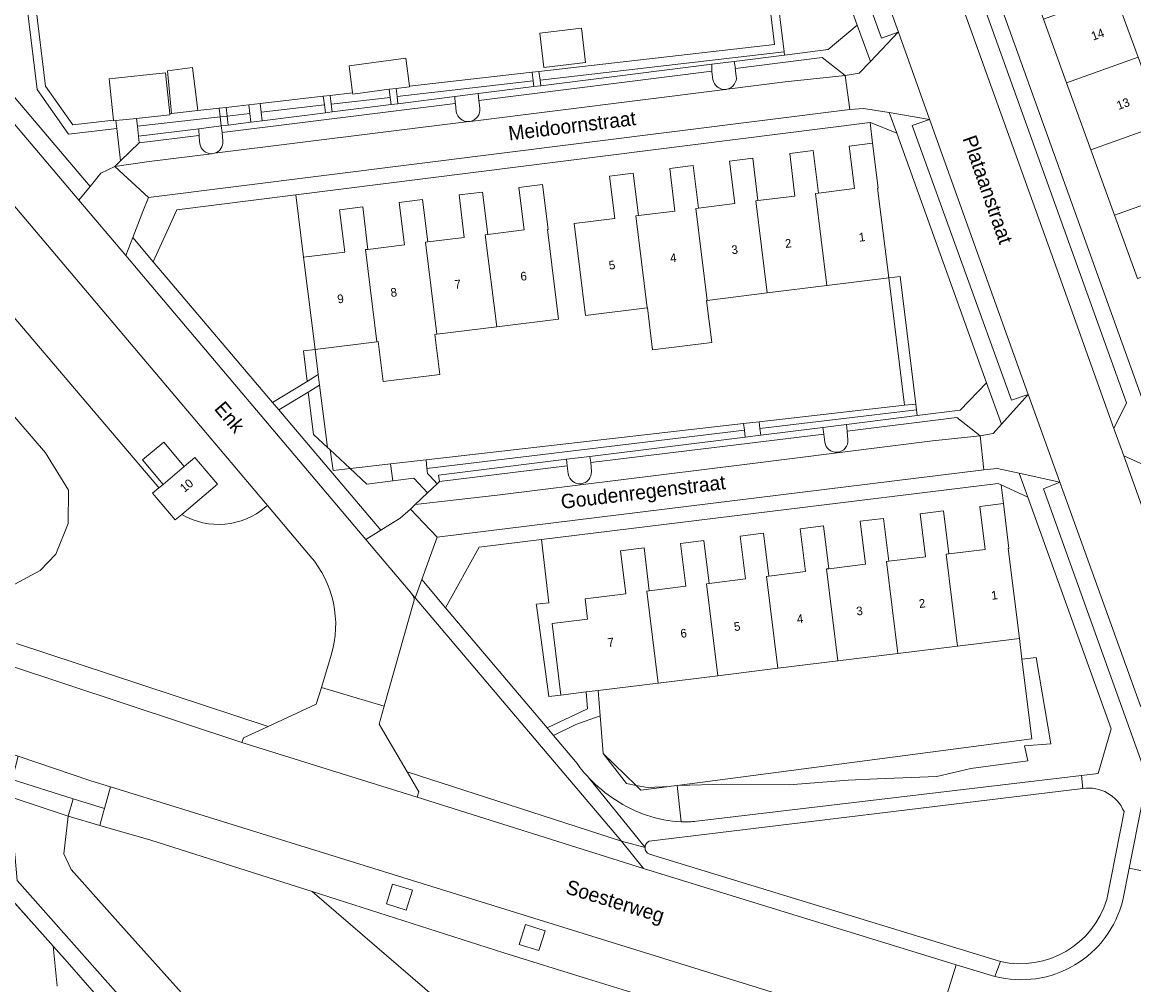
# Model space of a CAD drawing. Header units: metres. Extents: x 151448 to 154749, y 463108 to 465296.
# Tile 37 of 256: x 152497 to 152593, y 463487 to 463571. Entities that reach past the tile are written whole.
import ezdxf
from ezdxf.enums import TextEntityAlignment as Align

# ---------------------------------------------------------------- set-up
doc = ezdxf.new("R2010")
doc.units = ezdxf.units.M
for name, color, linetype, lineweight in [('B-PV-GR-BEPLANTING_CULTUUR_BODEMBEDEKKER-GV', 253, 'Continuous', 9), ('B-PV-GR-BEPLANTING_CULTUUR_HEESTERS-GV', 253, 'Continuous', 9), ('B-PV-GR-GRAS-GV', 253, 'Continuous', 9), ('B-PV-GR-GROENVOORZIENING-GV', 253, 'Continuous', 9), ('B-PV-GR-HAAG-GV', 253, 'Continuous', 9), ('B-PV-IE-TERREINAFSCHEIDING_KUNSTMATIG_HEKWERK-G', 253, 'Continuous', 9), ('B-PV-KW-KUNSTWERK_GELUIDSWERING_SCHERM-G', 253, 'Continuous', 9), ('B-PV-OG-BEBOUWING-GV', 1, 'Continuous', 9), ('B-PV-OG-BEBOUWING-T18', 2, 'Continuous', 9), ('B-PV-OG-TERREIN_BEGROEID-GV', 253, 'Continuous', 9), ('B-PV-OG-TERREIN_ERF-GV', 253, 'Continuous', 9), ('B-PV-OG-TOPOGRAFIE-T18', 2, 'Continuous', 9), ('B-PV-VH-GESLOTENVERHARDING_ASFALT-GV', 253, 'Continuous', 9), ('B-PV-VH-HALFVERHARDING-GV', 253, 'Continuous', 9), ('B-PV-VH-OPENVERHARDING-GV', 253, 'Continuous', 9), ('B-PV-VH-OPENVERHARDING_BETONELEMENT-GV', 253, 'Continuous', 9), ('B-PV-VH-OPENVERHARDING_BETONSTRAATSTEEN-GV', 253, 'Continuous', 9), ('B-PV-VH-OPENVERHARDING_STRAATBAKSTEEN-GV', 253, 'Continuous', 9), ('B-PV-VH-OPENVERHARDING_TEGEL-GV', 253, 'Continuous', 9)]:
    doc.layers.add(name, color=color, linetype=linetype, lineweight=lineweight)
doc.styles.add('Drong', font='txt', dxfattribs={"height": 1.8})

msp = doc.modelspace()

# ---------------------------------------------------------------- linework, layer by layer
at = {"layer": 'B-PV-GR-BEPLANTING_CULTUUR_BODEMBEDEKKER-GV', "flags": 128}
for points in [[(152569.196, 463570.87), (152561.195, 463593.234), (152559.098, 463593.686), (152559.053, 463593.681), (152559.271, 463591.91), (152559.748, 463588.03), (152559.685, 463588.022), (152560.647, 463580.204), (152561.391, 463580.296), (152562.838, 463568.538), (152562.872, 463568.265), (152566.675, 463568.743)], [(152556.547, 463567.471), (152558.481, 463567.714), (152562.872, 463568.265), (152562.838, 463568.538), (152541.597, 463566.086), (152541.658, 463565.601)], [(152534.196, 463564.664), (152536.223, 463564.919), (152541.062, 463565.527), (152541.001, 463566.017), (152529.165, 463564.651), (152529.235, 463564.041)], [(152528.64, 463563.966), (152528.569, 463564.582), (152523.434, 463563.997), (152523.518, 463563.323)], [(152517.348, 463563.303), (152517.441, 463562.56), (152522.923, 463563.249), (152522.838, 463563.929)], [(152506.579, 463562.075), (152506.671, 463561.208), (152511.912, 463561.866), (152513.863, 463562.111), (152513.773, 463562.895)], [(152514.369, 463562.962), (152513.773, 463562.895), (152513.863, 463562.111), (152514.458, 463562.186)], [(152516.355, 463563.189), (152514.369, 463562.962), (152514.458, 463562.186), (152516.449, 463562.436)], [(152580.44, 463539.759), (152572.622, 463561.471), (152570.347, 463562.407), (152570.301, 463562.401), (152570.523, 463560.611), (152571.007, 463556.702), (152570.958, 463556.696), (152571.924, 463548.892), (152572.916, 463549.015), (152574.29, 463537.921), (152574.352, 463537.417), (152574.415, 463536.912), (152578.135, 463537.375)], [(152522.309, 463540.477), (152522.036, 463542.664), (152521.011, 463542.536), (152521.33, 463539.882)], [(152523.097, 463534.149), (152522.424, 463539.554), (152521.441, 463538.956), (152521.881, 463535.284)], [(152527.749, 463526.944), (152529.423, 463527.98), (152530.322, 463528.791), (152530.723, 463529.169), (152531.818, 463530.202), (152530.626, 463531.465), (152528.786, 463531.236), (152526.523, 463530.954), (152525.076, 463532.304), (152523.601, 463532.135), (152523.328, 463533.934), (152523.097, 463534.149), (152521.881, 463535.284), (152521.441, 463538.956), (152518.886, 463537.403)], [(152528.786, 463531.236), (152528.603, 463532.707), (152526.382, 463532.453), (152525.076, 463532.304), (152526.523, 463530.954)], [(152541.72, 463526.135), (152536.292, 463525.468), (152533.381, 463520.207), (152542.209, 463509.761), (152545.739, 463511.416), (152545.605, 463512.883), (152543.421, 463512.614), (152542.36, 463512.483), (152541.289, 463520.401), (152541.274, 463520.526), (152542.357, 463520.635)], [(152583.512, 463515.734), (152584.367, 463508.803), (152553.52, 463504.748), (152557.796, 463504.865), (152563.265, 463504.806), (152568.414, 463505.211), (152570.919, 463505.312), (152576.106, 463505.521), (152579.057, 463506.236), (152584.035, 463506.88), (152583.749, 463508.196), (152586.037, 463508.365), (152584.751, 463515.888)]]:
    msp.add_lwpolyline(points, close=True, dxfattribs=at)
for points in [[(152590.162, 463505.797), (152591.273, 463509.667), (152584.021, 463529.82), (152581.71, 463530.889), (152581.91, 463529.263), (152582.391, 463525.352), (152582.327, 463525.344), (152583.291, 463517.528), (152583.512, 463515.734), (152584.751, 463515.888), (152586.037, 463508.365), (152583.749, 463508.196), (152584.035, 463506.88), (152579.057, 463506.236), (152576.106, 463505.521), (152570.919, 463505.312), (152568.414, 463505.211), (152563.265, 463504.806), (152557.796, 463504.865), (152553.52, 463504.748), (152553.882, 463501.586)], [(152555.2, 463501.635), (152588.687, 463505.621), (152590.162, 463505.797)]]:
    msp.add_lwpolyline(points, dxfattribs=at)
at = {"layer": 'B-PV-GR-BEPLANTING_CULTUUR_BODEMBEDEKKER-GV'}
msp.add_lwpolyline([(152553.882, 463501.586, 0.034152), (152555.2, 463501.635)], format="xyb", dxfattribs=at)
at = {"layer": 'B-PV-GR-BEPLANTING_CULTUUR_HEESTERS-GV', "flags": 128}
for points in [[(152502.453, 463556.847), (152503.404, 463557.995), (152504.603, 463558.588), (152504.919, 463558.891), (152505.103, 463559.068), (152504.781, 463561.87), (152500.588, 463561.392), (152497.86, 463565.282), (152496.989, 463572.374), (152497.733, 463572.465), (152496.748, 463580.479), (152496.075, 463585.954), (152484.385, 463584.519), (152482.443, 463580.458)], [(152507.959, 463550.298), (152518.331, 463538.058), (152521.33, 463539.882), (152521.011, 463542.536), (152522.036, 463542.664), (152521.037, 463550.678), (152520.359, 463556.121), (152509.996, 463554.817)], [(152560.793, 463535.218), (152566.205, 463535.891), (152568.254, 463536.146), (152574.415, 463536.912), (152574.352, 463537.417), (152560.721, 463535.794)], [(152523.328, 463533.934), (152523.601, 463532.135), (152525.076, 463532.304)]]:
    msp.add_lwpolyline(points, close=True, dxfattribs=at)
at = {"layer": 'B-PV-GR-GRAS-GV', "flags": 128}
msp.add_lwpolyline([(152495.161, 463521.857), (152498.111, 463523.432), (152499.469, 463524.864), (152500.544, 463527.535), (152500.567, 463530.427), (152498.586, 463533.665), (152491.591, 463541.755)], dxfattribs=at)
at = {"layer": 'B-PV-GR-GROENVOORZIENING-GV', "flags": 128}
for points in [[(152541.502, 463566.843), (152541.597, 463566.086), (152562.838, 463568.538), (152561.391, 463580.296), (152560.647, 463580.204), (152562.001, 463569.197)], [(152504.7, 463562.571), (152504.494, 463562.549), (152504.489, 463562.594), (152500.946, 463562.188), (152498.582, 463565.558), (152497.733, 463572.465), (152496.989, 463572.374), (152497.86, 463565.282), (152500.588, 463561.392), (152504.781, 463561.87)], [(152529.165, 463564.651), (152541.001, 463566.017), (152540.906, 463566.775), (152530.234, 463565.55), (152530.238, 463565.518), (152529.083, 463565.367)], [(152523.434, 463563.997), (152528.569, 463564.582), (152528.488, 463565.29), (152525.309, 463564.875), (152525.295, 463564.983), (152523.338, 463564.758)], [(152517.253, 463564.06), (152517.348, 463563.303), (152522.838, 463563.929), (152522.742, 463564.69)], [(152506.579, 463562.075), (152513.773, 463562.895), (152513.686, 463563.65), (152511.833, 463563.437), (152509.549, 463563.175), (152509.395, 463563.157), (152509.404, 463563.072), (152506.5, 463562.763)], [(152513.773, 463562.895), (152514.369, 463562.962), (152514.282, 463563.719), (152513.686, 463563.65)], [(152514.369, 463562.962), (152516.355, 463563.189), (152516.26, 463563.946), (152514.282, 463563.719)], [(152571.924, 463548.892), (152573.295, 463537.814), (152574.29, 463537.921), (152572.916, 463549.015)], [(152560.649, 463536.369), (152560.721, 463535.794), (152574.352, 463537.417), (152574.29, 463537.921), (152573.295, 463537.814)], [(152559.306, 463536.216), (152531.681, 463533.059), (152531.763, 463532.309), (152559.379, 463535.634)], [(152532.65, 463530.988), (152532.849, 463531.175), (152532.769, 463531.731), (152543.898, 463533.115), (152545.943, 463533.37), (152559.451, 463535.051), (152559.379, 463535.634), (152531.763, 463532.309), (152531.81, 463531.876), (152532.034, 463531.64)], [(152549.965, 463504.745), (152547.1, 463507.518), (152549.125, 463504.905)], [(152552.858, 463504.662), (152550.943, 463504.558), (152549.965, 463504.745), (152550.369, 463504.354)], [(152528.236, 463494.454), (152529.953, 463493.913), (152530.494, 463495.629), (152528.778, 463496.171)], [(152539.786, 463490.929), (152541.502, 463490.387), (152542.044, 463492.104), (152540.327, 463492.645)]]:
    msp.add_lwpolyline(points, close=True, dxfattribs=at)
for points in [[(152556.547, 463567.471), (152556.544, 463566.809), (152556.545, 463566.799), (152556.641, 463566.144)], [(152558.669, 463566.433), (152558.583, 463567.095), (152558.593, 463567.096), (152558.481, 463567.714), (152556.547, 463567.471)], [(152557.854, 463565.297), (152557.865, 463565.299)], [(152536.35, 463563.658), (152536.262, 463564.303), (152536.283, 463564.306), (152536.223, 463564.919), (152534.196, 463564.664), (152534.223, 463564.057), (152534.234, 463564.058), (152534.316, 463563.335)], [(152535.407, 463562.492), (152535.507, 463562.504)], [(152514.007, 463560.784), (152513.937, 463561.525), (152513.863, 463562.111), (152511.912, 463561.866), (152511.934, 463561.102), (152512.017, 463560.555)], [(152513.281, 463559.729), (152513.294, 463559.732)], [(152568.383, 463534.812), (152568.326, 463535.563), (152568.254, 463536.146), (152566.205, 463535.891), (152566.278, 463535.304), (152566.37, 463534.605)], [(152546.064, 463532.061), (152546.011, 463532.824), (152545.943, 463533.37), (152543.898, 463533.115), (152543.967, 463532.558), (152544.056, 463531.837)], [(152553.882, 463501.586), (152553.52, 463504.748), (152553.006, 463504.68), (152552.858, 463504.662), (152550.369, 463504.354), (152549.965, 463504.745), (152549.125, 463504.905), (152547.1, 463507.518), (152546.828, 463510.793), (152544.725, 463510.055), (152542.763, 463509.104), (152544.692, 463506.822)], [(152545.757, 463505.514), (152545.825, 463505.43)], [(152491.766, 463499.137), (152499.234, 463490.778), (152500.451, 463489.416), (152512.14, 463476.027)], [(152508.966, 463482.003), (152496.105, 463496.486)], [(152512.14, 463476.027), (152500.451, 463489.416), (152499.234, 463490.778), (152499.6, 463487.288)]]:
    msp.add_lwpolyline(points, dxfattribs=at)
at = {"layer": 'B-PV-GR-GROENVOORZIENING-GV'}
for points in [[(152557.865, 463565.299, 0.391204), (152558.669, 463566.433)], [(152556.641, 463566.144, 0.383205), (152557.699, 463565.279)], [(152557.699, 463565.279, 0.038934), (152557.854, 463565.297)], [(152535.507, 463562.504, 0.403077), (152536.35, 463563.658)], [(152534.316, 463563.335, 0.384603), (152535.407, 463562.492)], [(152512.017, 463560.555, 0.375284), (152513.01, 463559.691)], [(152513.294, 463559.732, 0.358579), (152514.007, 463560.784)], [(152513.01, 463559.691, 0.066662), (152513.281, 463559.729)], [(152566.37, 463534.605, 0.975118), (152568.383, 463534.812)], [(152544.056, 463531.837, 0.96021), (152546.064, 463532.061)], [(152544.692, 463506.822, 0.03842), (152545.757, 463505.514)], [(152545.825, 463505.43, 0.121605), (152550.872, 463502.162)], [(152550.872, 463502.162, 0.079069), (152553.882, 463501.586)]]:
    msp.add_lwpolyline(points, format="xyb", dxfattribs=at)
at = {"layer": 'B-PV-GR-HAAG-GV', "flags": 128}
for points in [[(152504.781, 463561.87), (152504.7, 463562.571), (152504.494, 463562.549), (152504.489, 463562.594), (152500.946, 463562.188), (152498.582, 463565.558), (152497.733, 463572.465), (152496.989, 463572.374), (152497.86, 463565.282), (152500.588, 463561.392)], [(152571.924, 463548.892), (152573.295, 463537.814), (152574.29, 463537.921), (152572.916, 463549.015)], [(152549.965, 463504.745), (152547.1, 463507.518), (152549.125, 463504.905)]]:
    msp.add_lwpolyline(points, close=True, dxfattribs=at)
at = {"layer": 'B-PV-IE-TERREINAFSCHEIDING_KUNSTMATIG_HEKWERK-G', "flags": 128}
for points in [[(152500.56, 463502.079), (152495.328, 463503.819)], [(152504.208, 463501.013), (152503.296, 463501.28), (152500.56, 463502.079)], [(152507.732, 463500), (152504.208, 463501.013)], [(152521.789, 463495.516), (152543.451, 463476.847), (152537.519, 463470.41), (152559.916, 463449.298), (152559.032, 463448.35), (152561.406, 463445.767), (152563.731, 463443.236), (152565.28, 463442.953), (152566.166, 463442.625), (152567.182, 463443.047)]]:
    msp.add_lwpolyline(points, dxfattribs=at)
at = {"layer": 'B-PV-KW-KUNSTWERK_GELUIDSWERING_SCHERM-G', "flags": 128}
msp.add_lwpolyline([(152487.964, 463503.392), (152500.451, 463489.416), (152512.14, 463476.027), (152519.251, 463468.372), (152536.131, 463448.906), (152539.48, 463445.979), (152544.137, 463441.7), (152555.021, 463431.069), (152561.462, 463425.692), (152566.533, 463421.727), (152572.277, 463417.478), (152577.469, 463413.516), (152583.641, 463409.098), (152593.313, 463402.786)], dxfattribs=at)
at = {"layer": 'B-PV-OG-BEBOUWING-GV', "flags": 128}
for points in [[(152593.616, 463568.089), (152591.622, 463573.529), (152591.577, 463573.651), (152585.386, 463571.377), (152587.392, 463565.859)], [(152541.93, 463567.199), (152545.562, 463567.623), (152545.215, 463570.602), (152541.582, 463570.179)], [(152524.987, 463567.345), (152525.295, 463564.983), (152525.309, 463564.875), (152528.488, 463565.29), (152529.083, 463565.367), (152530.238, 463565.518), (152530.234, 463565.55), (152529.916, 463567.987)], [(152594.958, 463564.429), (152593.616, 463568.089), (152587.392, 463565.859), (152589.514, 463560.02), (152595.753, 463562.261)], [(152504.489, 463562.594), (152504.494, 463562.549), (152504.7, 463562.571), (152506.5, 463562.763), (152509.404, 463563.072), (152509.395, 463563.157), (152509.015, 463566.726), (152504.104, 463566.202)], [(152509.549, 463563.175), (152511.833, 463563.437), (152511.368, 463567.179), (152509.203, 463566.91)], [(152597.842, 463556.575), (152596.548, 463560.1), (152601.905, 463562.066), (152601.108, 463564.184), (152597.56, 463562.91), (152595.753, 463562.261), (152589.514, 463560.02), (152591.58, 463554.335)], [(152570.523, 463560.611), (152568.487, 463560.359), (152568.945, 463556.659), (152565.81, 463556.271), (152565.565, 463556.24), (152566.557, 463548.228), (152571.924, 463548.892), (152570.958, 463556.696), (152571.007, 463556.702)], [(152561.346, 463547.583), (152566.557, 463548.228), (152565.565, 463556.24), (152565.81, 463556.271), (152565.353, 463559.962), (152563.314, 463559.71), (152563.772, 463556.01), (152560.551, 463555.611), (152560.356, 463555.587)], [(152555.385, 463554.963), (152554.928, 463558.653), (152552.878, 463558.399), (152553.336, 463554.701), (152550.155, 463554.307), (152549.937, 463554.281), (152550.926, 463546.293), (152550.937, 463546.294), (152551.392, 463542.622), (152556.539, 463543.259), (152556.084, 463546.931), (152556.137, 463546.938), (152555.147, 463554.934)], [(152556.137, 463546.938), (152561.346, 463547.583), (152560.356, 463555.587), (152560.551, 463555.611), (152560.095, 463559.295), (152558.076, 463559.045), (152558.533, 463555.353), (152555.385, 463554.963), (152555.147, 463554.934)], [(152550.155, 463554.307), (152549.697, 463558), (152547.647, 463557.746), (152548.105, 463554.045), (152544.572, 463553.608), (152545.559, 463545.628), (152550.926, 463546.293), (152549.937, 463554.281)], [(152537.832, 463544.633), (152543.209, 463545.303), (152542.236, 463553.1), (152542.303, 463553.108), (152541.816, 463557.018), (152539.752, 463556.761), (152540.213, 463553.062), (152537.044, 463552.667), (152536.834, 463552.641)], [(152526.631, 463551.373), (152526.414, 463551.346), (152527.413, 463543.334), (152527.52, 463543.347), (152527.954, 463539.866), (152532.874, 463540.479), (152532.44, 463543.961), (152532.622, 463543.983), (152531.624, 463551.994), (152531.834, 463552.02), (152531.375, 463555.707), (152529.341, 463555.453), (152529.8, 463551.768)], [(152532.622, 463543.983), (152537.832, 463544.633), (152536.834, 463552.641), (152537.044, 463552.667), (152536.585, 463556.356), (152534.551, 463556.102), (152535.01, 463552.415), (152531.834, 463552.02), (152531.624, 463551.994)], [(152605.259, 463552.853), (152605.352, 463552.885), (152604.54, 463555.172), (152599.071, 463553.23), (152597.842, 463556.575), (152591.58, 463554.335), (152593.582, 463548.826)], [(152527.413, 463543.334), (152526.414, 463551.346), (152526.631, 463551.373), (152526.171, 463555.068), (152524.147, 463554.816), (152524.607, 463551.123), (152521.037, 463550.678), (152522.036, 463542.664)], [(152508.45, 463530.636), (152507.898, 463530.17), (152509.864, 463527.839), (152510.436, 463528.321), (152513.541, 463530.94), (152511.574, 463533.271), (152510.649, 463532.491), (152508.801, 463530.932)], [(152577.158, 463524.888), (152576.698, 463528.622), (152574.664, 463528.371), (152575.123, 463524.637), (152571.948, 463524.246), (152571.724, 463524.219), (152572.71, 463516.224), (152577.92, 463516.866), (152576.935, 463524.861)], [(152583.291, 463517.528), (152582.327, 463525.344), (152582.391, 463525.352), (152581.91, 463529.263), (152579.861, 463529.011), (152580.321, 463525.278), (152577.158, 463524.888), (152576.935, 463524.861), (152577.92, 463516.866)], [(152567.499, 463515.581), (152572.71, 463516.224), (152571.724, 463524.219), (152571.948, 463524.246), (152571.489, 463527.976), (152569.455, 463527.725), (152569.914, 463523.996), (152566.718, 463523.602), (152566.514, 463523.577)], [(152561.495, 463522.959), (152561.036, 463526.685), (152559.002, 463526.433), (152559.461, 463522.709), (152556.301, 463522.32), (152556.092, 463522.294), (152557.078, 463514.297), (152562.289, 463514.939), (152561.303, 463522.935)], [(152567.499, 463515.581), (152566.514, 463523.577), (152566.718, 463523.602), (152566.259, 463527.33), (152564.224, 463527.079), (152564.683, 463523.352), (152561.495, 463522.959), (152561.303, 463522.935), (152562.289, 463514.939)], [(152551.101, 463521.679), (152550.882, 463521.652), (152551.867, 463513.655), (152557.078, 463514.297), (152556.092, 463522.294), (152556.301, 463522.32), (152555.843, 463526.043), (152553.808, 463525.792), (152554.267, 463522.069)], [(152551.101, 463521.679), (152550.642, 463525.407), (152548.594, 463525.154), (152549.053, 463521.427), (152545.512, 463520.991), (152545.731, 463519.207), (152542.655, 463518.828), (152543.421, 463512.614), (152545.605, 463512.883), (152546.644, 463513.011), (152551.867, 463513.655), (152550.882, 463521.652)]]:
    msp.add_lwpolyline(points, close=True, dxfattribs=at)
at = {"layer": 'B-PV-OG-TERREIN_BEGROEID-GV', "flags": 128}
for points in [[(152517.745, 463528.966), (152517.9, 463529.094), (152487.978, 463564.474), (152486.932, 463565.675), (152485.326, 463567.56), (152484.357, 463568.738), (152469.706, 463586.036), (152448.682, 463612.793), (152441.166, 463622.358), (152435.903, 463618.194), (152441.213, 463611.325), (152464.329, 463582.449), (152466.91, 463579.224), (152469.359, 463576.579), (152469.465, 463576.454), (152508.355, 463530.747), (152508.45, 463530.636), (152508.801, 463530.932), (152507.011, 463533.054), (152508.86, 463534.613), (152510.649, 463532.491), (152511.574, 463533.271), (152513.541, 463530.94), (152510.436, 463528.321)], [(152510.436, 463528.321), (152509.864, 463527.839), (152507.898, 463530.17), (152508.45, 463530.636), (152508.355, 463530.747), (152469.465, 463576.454)], [(152491.591, 463541.755), (152498.586, 463533.665), (152500.567, 463530.427), (152500.544, 463527.535), (152499.469, 463524.864), (152498.111, 463523.432), (152495.161, 463521.857)], [(152593.854, 463511.578), (152586.819, 463531.137), (152585.38, 463530.54), (152594.411, 463505.403), (152594.56, 463506.155)], [(152517.9, 463529.094), (152517.745, 463528.966)], [(152521.612, 463524.704), (152517.9, 463529.094)], [(152530.659, 463520.866), (152528.047, 463511.653), (152527.602, 463510.081), (152530.035, 463505.928)], [(152530.035, 463505.928), (152548.695, 463499.907), (152530.729, 463521.062), (152530.447, 463521.393)], [(152496.071, 463517.087), (152517.936, 463509.871), (152522.132, 463511.812), (152522.596, 463513.273), (152523.436, 463516.077)], [(152588.822, 463504.488), (152551.105, 463499.902)], [(152590.899, 463494.834), (152592.399, 463502.47)], [(152551.11, 463498.784), (152581.648, 463489.432)]]:
    msp.add_lwpolyline(points, dxfattribs=at)
for points in [[(152572.762, 463570.247), (152572.772, 463570.251), (152567.701, 463584.294), (152566.226, 463583.762), (152571.29, 463569.724)], [(152575.489, 463562.68), (152575.474, 463562.675), (152573.957, 463562.151), (152582.611, 463538.262), (152584.07, 463538.762)]]:
    msp.add_lwpolyline(points, close=True, dxfattribs=at)
at = {"layer": 'B-PV-OG-TERREIN_BEGROEID-GV'}
for points in [[(152510.436, 463528.321, 0.31948), (152517.745, 463528.966)], [(152517.745, 463528.966, -0.31948), (152510.436, 463528.321)], [(152523.436, 463516.077, 0.255232), (152521.612, 463524.704)], [(152530.447, 463521.393, -0.158873), (152530.659, 463520.866)], [(152592.399, 463502.47, 0.341196), (152588.822, 463504.488)], [(152551.105, 463499.902, 0.310473), (152550.729, 463499.341)], [(152550.729, 463499.341, 0.309476), (152551.11, 463498.784)], [(152581.648, 463489.432, 0.392419), (152590.899, 463494.834)]]:
    msp.add_lwpolyline(points, format="xyb", dxfattribs=at)
at = {"layer": 'B-PV-OG-TERREIN_ERF-GV', "flags": 128}
for points in [[(152594.776, 463598.062), (152586.225, 463596.879), (152575.211, 463590.572), (152575.282, 463590.375), (152594.723, 463536.293)], [(152593.582, 463548.826), (152591.58, 463554.335), (152589.514, 463560.02), (152587.392, 463565.859), (152585.386, 463571.377), (152583.289, 463577.149), (152581.29, 463582.647), (152579.191, 463588.424), (152585.341, 463590.669), (152586.726, 463586.875), (152588.715, 463587.605), (152588.628, 463587.839), (152592.144, 463589.13), (152592.96, 463586.79), (152596.279, 463587.906)], [(152497.733, 463572.465), (152498.582, 463565.558), (152500.946, 463562.188), (152504.489, 463562.594), (152504.104, 463566.202), (152509.015, 463566.726), (152509.395, 463563.157), (152509.549, 463563.175), (152509.203, 463566.91), (152511.368, 463567.179), (152511.833, 463563.437), (152513.686, 463563.65), (152514.282, 463563.719), (152516.26, 463563.946), (152517.253, 463564.06), (152522.742, 463564.69), (152523.338, 463564.758), (152525.295, 463564.983), (152524.987, 463567.345), (152529.916, 463567.987), (152530.234, 463565.55), (152540.906, 463566.775), (152541.502, 463566.843), (152562.001, 463569.197), (152560.647, 463580.204)], [(152593.513, 463574.362), (152591.577, 463573.651), (152591.622, 463573.529), (152593.616, 463568.089)], [(152543.451, 463476.847), (152521.789, 463495.516), (152507.732, 463500), (152504.208, 463501.013), (152503.296, 463501.28), (152500.56, 463502.079), (152500.173, 463498.812), (152500.812, 463497.445), (152504.883, 463492.881), (152511.163, 463485.875)]]:
    msp.add_lwpolyline(points, dxfattribs=at)
for points in [[(152541.93, 463567.199), (152541.582, 463570.179), (152545.215, 463570.602), (152545.562, 463567.623)], [(152528.603, 463532.707), (152531.681, 463533.059), (152559.306, 463536.216), (152560.649, 463536.369), (152573.295, 463537.814), (152571.924, 463548.892), (152566.557, 463548.228), (152561.346, 463547.583), (152556.137, 463546.938), (152556.084, 463546.931), (152556.539, 463543.259), (152551.392, 463542.622), (152550.937, 463546.294), (152550.926, 463546.293), (152545.559, 463545.628), (152544.572, 463553.608), (152548.105, 463554.045), (152547.647, 463557.746), (152549.697, 463558), (152550.155, 463554.307), (152553.336, 463554.701), (152552.878, 463558.399), (152554.928, 463558.653), (152555.385, 463554.963), (152558.533, 463555.353), (152558.076, 463559.045), (152560.095, 463559.295), (152560.551, 463555.611), (152563.772, 463556.01), (152563.314, 463559.71), (152565.353, 463559.962), (152565.81, 463556.271), (152568.945, 463556.659), (152568.487, 463560.359), (152570.523, 463560.611), (152570.301, 463562.401), (152520.359, 463556.121), (152521.037, 463550.678), (152524.607, 463551.123), (152524.147, 463554.816), (152526.171, 463555.068), (152526.631, 463551.373), (152529.8, 463551.768), (152529.341, 463555.453), (152531.375, 463555.707), (152531.834, 463552.02), (152535.01, 463552.415), (152534.551, 463556.102), (152536.585, 463556.356), (152537.044, 463552.667), (152540.213, 463553.062), (152539.752, 463556.761), (152541.816, 463557.018), (152542.303, 463553.108), (152542.236, 463553.1), (152543.209, 463545.303), (152537.832, 463544.633), (152532.622, 463543.983), (152532.44, 463543.961), (152532.874, 463540.479), (152527.954, 463539.866), (152527.52, 463543.347), (152527.413, 463543.334), (152522.036, 463542.664), (152522.309, 463540.477), (152522.424, 463539.554), (152523.097, 463534.149), (152523.328, 463533.934), (152525.076, 463532.304), (152526.382, 463532.453)], [(152543.421, 463512.614), (152542.655, 463518.828), (152545.731, 463519.207), (152545.512, 463520.991), (152549.053, 463521.427), (152548.594, 463525.154), (152550.642, 463525.407), (152551.101, 463521.679), (152554.267, 463522.069), (152553.808, 463525.792), (152555.843, 463526.043), (152556.301, 463522.32), (152559.461, 463522.709), (152559.002, 463526.433), (152561.036, 463526.685), (152561.495, 463522.959), (152564.683, 463523.352), (152564.224, 463527.079), (152566.259, 463527.33), (152566.718, 463523.602), (152569.914, 463523.996), (152569.455, 463527.725), (152571.489, 463527.976), (152571.948, 463524.246), (152575.123, 463524.637), (152574.664, 463528.371), (152576.698, 463528.622), (152577.158, 463524.888), (152580.321, 463525.278), (152579.861, 463529.011), (152581.91, 463529.263), (152581.71, 463530.889), (152581.435, 463531.016), (152541.72, 463526.135), (152542.357, 463520.635), (152541.274, 463520.526), (152541.289, 463520.401), (152542.36, 463512.483)], [(152549.965, 463504.745), (152550.943, 463504.558), (152552.858, 463504.662), (152553.006, 463504.68), (152553.52, 463504.748), (152584.367, 463508.803), (152583.512, 463515.734), (152583.291, 463517.528), (152577.92, 463516.866), (152572.71, 463516.224), (152567.499, 463515.581), (152562.289, 463514.939), (152557.078, 463514.297), (152551.867, 463513.655), (152546.644, 463513.011), (152546.828, 463510.793), (152547.1, 463507.518)], [(152555.527, 463484.912), (152545.74, 463487.944), (152538.462, 463490.199), (152521.789, 463495.516), (152543.451, 463476.847), (152537.519, 463470.41), (152559.916, 463449.298), (152559.032, 463448.35), (152561.406, 463445.767), (152563.731, 463443.236), (152565.28, 463442.953), (152566.166, 463442.625), (152567.182, 463443.047), (152569.478, 463444.002), (152570.233, 463442.186), (152570.994, 463443.156), (152571.829, 463446.263), (152572.546, 463448.933), (152575.165, 463458.033), (152578.648, 463469.115), (152581.052, 463476.995)]]:
    msp.add_lwpolyline(points, close=True, dxfattribs=at)
at = {"layer": 'B-PV-VH-GESLOTENVERHARDING_ASFALT-GV', "flags": 128}
for points in [[(152551.982, 463635.949), (152554.202, 463628.252), (152554.206, 463628.238), (152555.033, 463625.412), (152558.723, 463612.764), (152559.471, 463610.202), (152561.754, 463602.377), (152564.001, 463594.697), (152566.692, 463587.122), (152567.447, 463584.996), (152567.701, 463584.294), (152572.772, 463570.251), (152575.489, 463562.68), (152584.07, 463538.762), (152584.1, 463538.677), (152586.819, 463531.137), (152593.854, 463511.578)], [(152592.37, 463533.426), (152591.508, 463535.791), (152586.028, 463551.124), (152578.165, 463572.942), (152577.43, 463574.871), (152573.203, 463591.267)], [(152594.56, 463506.155), (152594.411, 463505.403), (152593.981, 463503.241), (152603.773, 463501.251), (152603.846, 463501.664), (152600.539, 463510.662), (152592.37, 463533.426)]]:
    msp.add_lwpolyline(points, dxfattribs=at)
at = {"layer": 'B-PV-VH-HALFVERHARDING-GV', "flags": 128}
msp.add_lwpolyline([(152499.6, 463487.288), (152499.234, 463490.778), (152491.766, 463499.137), (152491.055, 463499.254), (152488.313, 463500.44), (152486.663, 463502.066), (152481.162, 463508.207), (152471.063, 463520.063), (152467.673, 463524.122), (152462.494, 463529.684), (152462.112, 463530.574), (152461.828, 463532.291), (152461.027, 463533.574), (152459.102, 463533.986), (152458.107, 463534.394), (152451.429, 463541.566), (152449.555, 463543.428), (152448.843, 463544.507), (152447.365, 463547.679), (152445.195, 463548.174), (152435.999, 463557.161)], dxfattribs=at)
at = {"layer": 'B-PV-VH-OPENVERHARDING-GV', "flags": 128}
msp.add_lwpolyline([(152546.828, 463510.793), (152546.644, 463513.011), (152545.605, 463512.883), (152545.739, 463511.416), (152542.209, 463509.761), (152542.763, 463509.104), (152544.725, 463510.055)], close=True, dxfattribs=at)
at = {"layer": 'B-PV-VH-OPENVERHARDING_BETONELEMENT-GV', "flags": 128}
for points in [[(152495.686, 463505.272), (152500.979, 463503.6), (152503.703, 463502.751), (152504.248, 463504.618), (152502.516, 463505.147), (152496.188, 463507.286)], [(152503.296, 463501.28), (152503.622, 463502.46), (152503.703, 463502.751), (152500.979, 463503.6), (152500.56, 463502.079)]]:
    msp.add_lwpolyline(points, close=True, dxfattribs=at)
at = {"layer": 'B-PV-VH-OPENVERHARDING_BETONSTRAATSTEEN-GV', "flags": 128}
for points in [[(152577.43, 463574.871), (152578.165, 463572.942), (152586.028, 463551.124), (152591.508, 463535.791), (152592.613, 463538.032), (152579.863, 463573.548)], [(152603.846, 463501.664), (152604.528, 463505.085), (152594.632, 463532.404), (152592.37, 463533.426), (152600.539, 463510.662)], [(152495.686, 463505.272), (152495.328, 463503.819), (152497.158, 463503.21), (152500.56, 463502.079), (152500.979, 463503.6)], [(152593.981, 463503.241), (152592.855, 463497.556), (152602.691, 463495.52), (152603.773, 463501.251)]]:
    msp.add_lwpolyline(points, close=True, dxfattribs=at)
for points in [[(152568.13, 463566.5), (152566.137, 463568.058), (152558.593, 463567.096), (152558.583, 463567.095), (152558.669, 463566.433)], [(152556.641, 463566.144), (152556.545, 463566.799), (152556.544, 463566.809), (152556.536, 463566.864), (152536.283, 463564.306)], [(152557.865, 463565.299), (152562.912, 463565.933), (152568.13, 463566.5)], [(152535.507, 463562.504), (152557.699, 463565.279)], [(152534.316, 463563.335), (152534.234, 463564.058), (152534.223, 463564.057), (152513.937, 463561.525), (152514.007, 463560.784)], [(152536.283, 463564.306), (152536.262, 463564.303), (152536.35, 463563.658)], [(152513.294, 463559.732), (152535.407, 463562.492)], [(152512.017, 463560.555), (152511.934, 463561.102), (152511.909, 463561.265), (152506.734, 463560.641), (152505.103, 463559.068), (152504.919, 463558.891), (152504.603, 463558.588)], [(152504.603, 463558.588), (152507.596, 463559.017), (152513.01, 463559.691)], [(152544.056, 463531.837), (152543.967, 463532.558), (152532.849, 463531.175), (152532.65, 463530.988), (152531.818, 463530.202), (152530.723, 463529.169), (152537.876, 463530.008), (152559.383, 463532.657), (152575.748, 463534.706), (152579.872, 463535.158), (152577.845, 463536.74), (152568.326, 463535.563), (152568.383, 463534.812)], [(152566.37, 463534.605), (152566.278, 463535.304), (152546.011, 463532.824), (152546.064, 463532.061)], [(152530.924, 463503.722), (152522.983, 463506.195), (152515.646, 463508.48), (152495.263, 463515.231)], [(152495.396, 463507.554), (152496.188, 463507.286), (152502.516, 463505.147), (152504.248, 463504.618), (152510.239, 463502.787), (152567.69, 463484.951), (152575.711, 463482.436), (152577.783, 463489.14), (152550.585, 463497.513), (152530.924, 463503.722)], [(152511.163, 463485.875), (152504.883, 463492.881), (152500.812, 463497.445), (152500.173, 463498.812), (152500.56, 463502.079), (152497.158, 463503.21), (152495.328, 463503.819), (152495.009, 463503.935), (152495.326, 463503.158), (152495.757, 463500.007), (152495.775, 463499.875), (152495.927, 463498.76), (152496.105, 463496.486), (152508.966, 463482.003)], [(152601.434, 463488.814), (152602.691, 463495.52), (152592.855, 463497.556), (152592.287, 463494.775)], [(152581.161, 463488.149), (152577.783, 463489.14), (152575.711, 463482.436), (152600.352, 463474.759), (152606.979, 463472.695), (152607.751, 463472.455), (152609.738, 463478.82), (152607.056, 463479.679)]]:
    msp.add_lwpolyline(points, dxfattribs=at)
at = {"layer": 'B-PV-VH-OPENVERHARDING_BETONSTRAATSTEEN-GV'}
for points in [[(152558.669, 463566.433, -0.391204), (152557.865, 463565.299)], [(152557.699, 463565.279, -0.383205), (152556.641, 463566.144)], [(152536.35, 463563.658, -0.403077), (152535.507, 463562.504)], [(152535.407, 463562.492, -0.384603), (152534.316, 463563.335)], [(152513.01, 463559.691, -0.375284), (152512.017, 463560.555)], [(152514.007, 463560.784, -0.358579), (152513.294, 463559.732)], [(152568.383, 463534.812, -0.975118), (152566.37, 463534.605)], [(152546.064, 463532.061, -0.96021), (152544.056, 463531.837)], [(152592.287, 463494.775, -0.418041), (152581.161, 463488.149)]]:
    msp.add_lwpolyline(points, format="xyb", dxfattribs=at)
at = {"layer": 'B-PV-VH-OPENVERHARDING_STRAATBAKSTEEN-GV', "flags": 128}
for points in [[(152570.33, 463567.702), (152572.762, 463570.247), (152571.29, 463569.724), (152566.226, 463583.762), (152567.701, 463584.294), (152567.447, 463584.996), (152566.692, 463587.122), (152565.205, 463586.594), (152562.465, 463594.189), (152563.969, 463594.686), (152560.614, 463594.866), (152561.195, 463593.234), (152569.196, 463570.87)], [(152480.774, 463582.426), (152480.065, 463580.936), (152487.81, 463571.79), (152491.403, 463567.548), (152501.469, 463555.66), (152502.453, 463556.847), (152482.443, 463580.458)], [(152558.593, 463567.096), (152566.137, 463568.058), (152568.13, 463566.5), (152569.37, 463566.698), (152570.33, 463567.702), (152569.196, 463570.87), (152566.675, 463568.743), (152562.872, 463568.265), (152558.481, 463567.714)], [(152575.474, 463562.675), (152575.489, 463562.68), (152572.772, 463570.251), (152572.762, 463570.247), (152570.33, 463567.702), (152569.37, 463566.698), (152568.13, 463566.5), (152568.534, 463563.522), (152569.741, 463563.634), (152571.974, 463563.266)], [(152556.544, 463566.809), (152556.547, 463567.471), (152541.658, 463565.601), (152541.062, 463565.527), (152536.223, 463564.919), (152536.283, 463564.306), (152556.536, 463566.864)], [(152534.223, 463564.057), (152534.196, 463564.664), (152529.235, 463564.041), (152528.64, 463563.966), (152523.518, 463563.323), (152522.923, 463563.249), (152517.441, 463562.56), (152516.449, 463562.436), (152514.458, 463562.186), (152513.863, 463562.111), (152513.937, 463561.525)], [(152571.974, 463563.266), (152569.741, 463563.634), (152568.534, 463563.522), (152507.531, 463555.884), (152507.057, 463554.662), (152506.179, 463552.4), (152507.959, 463550.298), (152509.996, 463554.817), (152520.359, 463556.121), (152570.301, 463562.401), (152570.347, 463562.407), (152572.622, 463561.471)], [(152571.974, 463563.266), (152572.622, 463561.471), (152580.44, 463539.759), (152581.739, 463536.155), (152584.07, 463538.762), (152582.611, 463538.262), (152573.957, 463562.151), (152575.474, 463562.675)], [(152506.734, 463560.641), (152511.909, 463561.265), (152511.934, 463561.102), (152511.912, 463561.866), (152506.671, 463561.208)], [(152505.565, 463550.823), (152506.179, 463552.4), (152507.057, 463554.662), (152507.531, 463555.884), (152504.603, 463558.588), (152503.404, 463557.995), (152502.453, 463556.847), (152501.469, 463555.66)], [(152506.179, 463552.4), (152505.565, 463550.823), (152507.093, 463549.019), (152526.439, 463526.135), (152527.749, 463526.944), (152518.886, 463537.403), (152518.331, 463538.058), (152507.959, 463550.298)], [(152518.331, 463538.058), (152518.886, 463537.403), (152521.441, 463538.956), (152522.424, 463539.554), (152522.309, 463540.477), (152521.33, 463539.882)], [(152579.872, 463535.158), (152581.001, 463535.37), (152581.739, 463536.155), (152580.44, 463539.759), (152578.135, 463537.375), (152574.415, 463536.912), (152568.254, 463536.146), (152568.326, 463535.563), (152577.845, 463536.74)], [(152586.819, 463531.137), (152584.1, 463538.677), (152584.07, 463538.762), (152581.739, 463536.155), (152581.001, 463535.37), (152579.872, 463535.158), (152580.211, 463532.19), (152581.365, 463532.313), (152583.276, 463531.897)], [(152559.451, 463535.051), (152560.793, 463535.218), (152560.721, 463535.794), (152560.649, 463536.369), (152559.306, 463536.216), (152559.379, 463535.634)], [(152546.011, 463532.824), (152566.278, 463535.304), (152566.205, 463535.891), (152560.793, 463535.218), (152559.451, 463535.051), (152545.943, 463533.37)], [(152530.322, 463528.791), (152532.641, 463526.333), (152580.211, 463532.19), (152579.872, 463535.158), (152575.748, 463534.706), (152559.383, 463532.657), (152537.876, 463530.008), (152530.723, 463529.169)], [(152532.769, 463531.731), (152532.849, 463531.175), (152543.967, 463532.558), (152543.898, 463533.115)], [(152533.381, 463520.207), (152536.292, 463525.468), (152541.72, 463526.135), (152581.435, 463531.016), (152581.71, 463530.889), (152584.021, 463529.82), (152583.276, 463531.897), (152581.365, 463532.313), (152580.211, 463532.19), (152532.641, 463526.333), (152532.18, 463525.063), (152531.307, 463522.662)], [(152529.423, 463527.98), (152527.749, 463526.944), (152526.439, 463526.135), (152530.44, 463521.402), (152530.447, 463521.393), (152530.729, 463521.062), (152531.307, 463522.662), (152532.18, 463525.063), (152532.641, 463526.333), (152530.322, 463528.791)], [(152522.983, 463506.195), (152530.924, 463503.722), (152531.055, 463504.187), (152530.035, 463505.928), (152527.602, 463510.081), (152528.047, 463511.653), (152522.596, 463513.273), (152522.132, 463511.812), (152517.936, 463509.871), (152515.816, 463508.89), (152515.646, 463508.48)]]:
    msp.add_lwpolyline(points, close=True, dxfattribs=at)
for points in [[(152530.447, 463521.393), (152530.44, 463521.402), (152526.439, 463526.135), (152507.093, 463549.019), (152505.565, 463550.823), (152501.469, 463555.66), (152491.403, 463567.548), (152487.978, 463564.474), (152517.9, 463529.094), (152521.612, 463524.704)], [(152513.01, 463559.691), (152507.596, 463559.017), (152504.603, 463558.588), (152507.531, 463555.884), (152568.534, 463563.522), (152568.13, 463566.5), (152562.912, 463565.933), (152557.865, 463565.299), (152557.854, 463565.297)], [(152557.699, 463565.279), (152535.507, 463562.504), (152535.407, 463562.492)], [(152535.407, 463562.492), (152513.294, 463559.732), (152513.281, 463559.729)], [(152592.287, 463494.775), (152592.855, 463497.556), (152593.981, 463503.241), (152594.411, 463505.403), (152585.38, 463530.54), (152586.819, 463531.137), (152583.276, 463531.897), (152584.021, 463529.82)], [(152584.021, 463529.82), (152591.273, 463509.667), (152590.162, 463505.797), (152588.687, 463505.621), (152588.822, 463504.488)], [(152544.692, 463506.822), (152542.763, 463509.104), (152542.209, 463509.761), (152533.381, 463520.207), (152531.307, 463522.662), (152530.729, 463521.062), (152548.695, 463499.907), (152550.729, 463499.341), (152545.825, 463505.43)], [(152523.436, 463516.077), (152522.596, 463513.273), (152528.047, 463511.653), (152530.659, 463520.866)], [(152545.825, 463505.43), (152545.757, 463505.514)], [(152545.825, 463505.43), (152550.729, 463499.341)], [(152551.105, 463499.902), (152588.822, 463504.488), (152588.687, 463505.621), (152555.2, 463501.635)], [(152592.399, 463502.47), (152590.899, 463494.834)], [(152550.729, 463499.341), (152548.695, 463499.907), (152550.585, 463497.513), (152577.783, 463489.14), (152581.161, 463488.149), (152581.648, 463489.432), (152551.11, 463498.784)], [(152581.648, 463489.432), (152581.161, 463488.149)]]:
    msp.add_lwpolyline(points, dxfattribs=at)
at = {"layer": 'B-PV-VH-OPENVERHARDING_STRAATBAKSTEEN-GV'}
for points in [[(152557.854, 463565.297, -0.038934), (152557.699, 463565.279)], [(152513.281, 463559.729, -0.066662), (152513.01, 463559.691)], [(152521.612, 463524.704, -0.255232), (152523.436, 463516.077)], [(152530.659, 463520.866, 0.158873), (152530.447, 463521.393)], [(152545.757, 463505.514, -0.03842), (152544.692, 463506.822)], [(152550.872, 463502.162, -0.121605), (152545.825, 463505.43)], [(152588.822, 463504.488, -0.341196), (152592.399, 463502.47)], [(152553.882, 463501.586, -0.079069), (152550.872, 463502.162)], [(152555.2, 463501.635, -0.034152), (152553.882, 463501.586)], [(152550.729, 463499.341, -0.310473), (152551.105, 463499.902)], [(152551.11, 463498.784, -0.309476), (152550.729, 463499.341)], [(152581.161, 463488.149, 0.418041), (152592.287, 463494.775)], [(152590.899, 463494.834, -0.392419), (152581.648, 463489.432)]]:
    msp.add_lwpolyline(points, format="xyb", dxfattribs=at)
at = {"layer": 'B-PV-VH-OPENVERHARDING_TEGEL-GV', "flags": 128}
for points in [[(152602.78, 463488.34), (152605.53, 463502.788), (152611.184, 463487.212), (152616.093, 463485.718), (152612.393, 463488.964), (152610.776, 463491.928), (152595.122, 463535.181), (152594.723, 463536.293), (152575.282, 463590.375), (152575.211, 463590.572), (152575.193, 463590.562), (152574.668, 463592.24), (152573.645, 463595.497)], [(152573.203, 463591.267), (152577.43, 463574.871), (152579.863, 463573.548), (152592.613, 463538.032), (152591.508, 463535.791)], [(152591.508, 463535.791), (152592.37, 463533.426), (152594.632, 463532.404), (152604.528, 463505.085), (152603.846, 463501.664), (152603.773, 463501.251), (152602.691, 463495.52), (152601.434, 463488.814)], [(152495.263, 463515.231), (152515.646, 463508.48), (152515.816, 463508.89), (152517.936, 463509.871), (152496.071, 463517.087)]]:
    msp.add_lwpolyline(points, dxfattribs=at)
for points in [[(152540.906, 463566.775), (152541.001, 463566.017), (152541.062, 463565.527), (152541.658, 463565.601), (152541.597, 463566.086), (152541.502, 463566.843)], [(152529.235, 463564.041), (152529.165, 463564.651), (152529.083, 463565.367), (152528.488, 463565.29), (152528.569, 463564.582), (152528.64, 463563.966)], [(152522.923, 463563.249), (152523.518, 463563.323), (152523.434, 463563.997), (152523.338, 463564.758), (152522.742, 463564.69), (152522.838, 463563.929)], [(152516.355, 463563.189), (152516.449, 463562.436), (152517.441, 463562.56), (152517.348, 463563.303), (152517.253, 463564.06), (152516.26, 463563.946)], [(152506.671, 463561.208), (152506.579, 463562.075), (152506.5, 463562.763), (152504.7, 463562.571), (152504.781, 463561.87), (152505.103, 463559.068), (152506.734, 463560.641)], [(152508.801, 463530.932), (152510.649, 463532.491), (152508.86, 463534.613), (152507.011, 463533.054)], [(152532.65, 463530.988), (152532.034, 463531.64), (152531.81, 463531.876), (152531.763, 463532.309), (152531.681, 463533.059), (152528.603, 463532.707), (152528.786, 463531.236), (152530.626, 463531.465), (152531.818, 463530.202)], [(152548.695, 463499.907), (152530.035, 463505.928), (152531.055, 463504.187), (152530.924, 463503.722), (152550.585, 463497.513)], [(152503.622, 463502.46), (152503.296, 463501.28), (152504.208, 463501.013), (152507.732, 463500), (152521.789, 463495.516), (152538.462, 463490.199), (152545.74, 463487.944), (152555.527, 463484.912), (152581.052, 463476.995), (152581.619, 463476.819), (152581.741, 463477.21), (152598.802, 463471.866), (152599.401, 463471.678), (152600.352, 463474.759), (152575.711, 463482.436), (152567.69, 463484.951), (152510.239, 463502.787), (152504.248, 463504.618), (152503.703, 463502.751)], [(152528.236, 463494.454), (152528.778, 463496.171), (152530.494, 463495.629), (152529.953, 463493.913)], [(152539.786, 463490.929), (152540.327, 463492.645), (152542.044, 463492.104), (152541.502, 463490.387)]]:
    msp.add_lwpolyline(points, close=True, dxfattribs=at)

# ---------------------------------------------------------------- texts
at = {"layer": 'B-PV-OG-BEBOUWING-T18', "style": 'Drong'}
for s, rotation, p in [('14', 20.2, (152590.104, 463570.063)), ('13', 20.2, (152592.317, 463564.035)), ('1', 6.8, (152569.602, 463552.441)), ('3', 6.8, (152558.524, 463551.348)), ('2', 6.9, (152563.188, 463551.904)), ('4', 6.9, (152553.182, 463550.637)), ('5', 6.8, (152547.859, 463550.005)), ('6', 6.8, (152540.169, 463549.039)), ('8', 6.8, (152528.873, 463547.633)), ('7', 6.8, (152534.436, 463548.341)), ('9', 6.8, (152524.243, 463547.072)), ('10', 40.1, (152510.847, 463530.833)), ('1', 7.1, (152581.124, 463521.298)), ('2', 7.1, (152574.831, 463520.593)), ('3', 7.1, (152569.391, 463519.929)), ('5', 7.1, (152558.743, 463518.574)), ('4', 7.1, (152564.208, 463519.243)), ('6', 7.1, (152554.089, 463517.985)), ('7', 7.1, (152547.752, 463517.203))]:
    msp.add_text(s, height=0.75, rotation=rotation, dxfattribs=at).set_placement(p, align=Align.MIDDLE)
at = {"layer": 'B-PV-OG-TOPOGRAFIE-T18', "style": 'Drong'}
for s, rotation, p in [('Meidoornstraat', 7, (152544.379, 463562.152)), ('Plataanstraat', 289.3, (152580.567, 463556.585)), ('Enk', 310.3, (152514.628, 463536.812)), ('Goudenregenstraat', 6.9, (152550.58, 463530.125)), ('Soesterweg', 342.8, (152548.087, 463494.509))]:
    msp.add_text(s, height=1.25, rotation=rotation, dxfattribs=at).set_placement(p, align=Align.MIDDLE)

doc.saveas('drawing.dxf')
